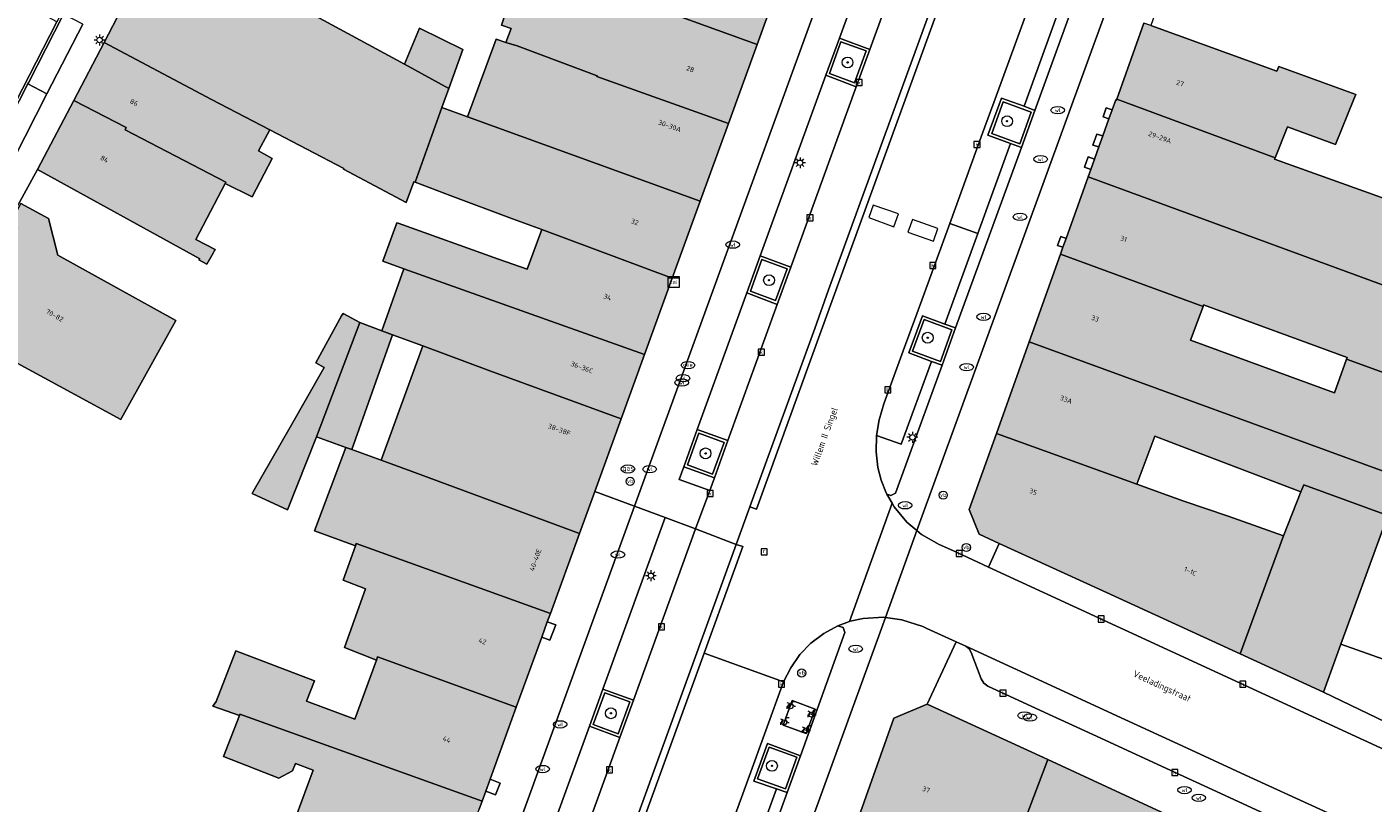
# Model space of a CAD drawing. Header units: metres. Extents: x 196496 to 197479, y 355250 to 356324.
# Tile 99 of 119: x 197176 to 197275, y 355798 to 355856. Entities that reach past the tile are written whole.
import ezdxf
from ezdxf.enums import TextEntityAlignment as Align

# ---------------------------------------------------------------- set-up
doc = ezdxf.new("R2010")
doc.units = ezdxf.units.M
doc.layers.get('0').update_dxf_attribs({"lineweight": 9})
for name, color, linetype, lineweight in [('B-WE-GR-BOOM-S', 251, 'Continuous', 9), ('B-WE-IE-MEUBILAIR_WEGMEUBILAIR-GV', 251, 'Continuous', 9), ('B-WE-IE-MEUBILAIR_WEGMEUBILAIR-S', 251, 'Continuous', 9), ('B-WE-KL-BRANDSTOF_PUT-S', 251, 'Continuous', 9), ('B-WE-KL-DATA-S', 251, 'Continuous', 9), ('B-WE-KL-DATA_KABELBED-G', 251, 'Continuous', 9), ('B-WE-KL-ET_LS_OV_LICHTMAST-S', 251, 'Continuous', 9), ('B-WE-KL-GAS_PUT-S', 251, 'Continuous', 9), ('B-WE-KL-WATER-S', 251, 'Continuous', 9), ('B-WE-OG-BEBOUWING-GV', 251, 'Continuous', 9), ('B-WE-OG-BEBOUWING_HUISNUMMER-T35', 90, 'Continuous', 9), ('B-WE-OG-BEBOUWING_STRAATNAAM-T35', 130, 'Continuous', 9), ('B-WE-OG-TERREIN_ERF-GV', 251, 'Continuous', 9), ('B-WE-RI-GWA_KOLK-S', 251, 'Continuous', 9), ('B-WE-RI-GWA_RIOOLPUT-S', 251, 'Continuous', 9), ('B-WE-VH-GOOT-G', 251, 'Continuous', 9), ('B-WE-VH-ONVERHARD-GV', 251, 'Continuous', 9), ('B-WE-VH-VERHARDING_ASFALT-GV', 251, 'Continuous', 9), ('B-WE-VH-VERHARDING_BETON-GV', 251, 'Continuous', 9), ('B-WE-VH-VERHARDING_BETONSTRAATSTEEN-GV', 251, 'Continuous', 9), ('B-WE-VH-VERHARDING_OPEN-GV', 251, 'Continuous', 9), ('B-WE-VH-VERHARDING_SIERBESTRATING-GV', 251, 'Continuous', 9), ('B-WE-VH-VERHARDING_STRAATBAKSTEEN-GV', 251, 'Continuous', 9), ('B-WE-VH-VERHARDING_TEGEL-GV', 251, 'Continuous', 9)]:
    doc.layers.add(name, color=color, linetype=linetype, lineweight=lineweight)
doc.layers.add('X-XX-AL-PRESENTATIE_GEBOUW3-V', color=7, linetype='Continuous', lineweight=9, true_color=0xebe1d6)
doc.styles.add('NLCS-ISO', font='NLCS-ISO.ttf')
doc.styles.add('NLCS-ISO-ANNOTATIEF-T35', font='NLCS-ISO.ttf', dxfattribs={"height": 3.5})

# ---------------------------------------------------------------- blocks, each defined once
blk = doc.blocks.new('SKL-DATA_SIGNAAL_CAIKAST-SO')
at = {"color": 0, "linetype": 'ByBlock', "lineweight": 18}
for points in [[(-2, 2), (2, 2), (2, 1.68), (-2, 1.68)], [(-2, 1.52), (2, 1.52), (2, -2), (-2, -2)]]:
    blk.add_lwpolyline(points, close=True, dxfattribs=at)
at = {"color": 0, "linetype": 'ByBlock', "lineweight": 18, "style": 'NLCS-ISO'}
blk.add_text('cai', height=1.5, dxfattribs=at).set_placement((0, 0), align=Align.MIDDLE_CENTER)
blk = doc.blocks.new('SIE-WEG_PAAL_VERKEERSBORD-SO')
at = {"color": 0, "linetype": 'ByBlock', "lineweight": 18}
blk.add_circle((0, 0), 1.5, dxfattribs=at)
at = {"color": 0, "linetype": 'ByBlock', "lineweight": 18, "style": 'NLCS-ISO'}
blk.add_text('vb', height=1.5, dxfattribs=at).set_placement((0, 0.13), align=Align.MIDDLE_CENTER)
blk = doc.blocks.new('SKL-ET_OV_LICHTMAST-SO')
at = {"color": 0, "linetype": 'ByBlock', "lineweight": 18}
for points in [[(-1.25, 0), (-2, 0)], [(-1.41, 1.41), (-0.88, 0.88)], [(0, 2), (0, 1.25)], [(0.88, 0.88), (1.41, 1.41)], [(2, 0), (1.25, 0)], [(-1.41, -1.41), (-0.88, -0.88)], [(0, -1.25), (0, -2)], [(0.88, -0.88), (1.41, -1.41)]]:
    blk.add_lwpolyline(points, dxfattribs=at)
blk.add_circle((0, 0), 1, dxfattribs=at)
blk = doc.blocks.new('SKL-WATER_WATERLEIDINGPUT-SO')
at = {"color": 0, "linetype": 'ByBlock', "lineweight": 18}
blk.add_ellipse((0, 0), major_axis=(2.5, 0), ratio=0.54, dxfattribs=at)
at = {"color": 0, "linetype": 'ByBlock', "lineweight": 18, "style": 'NLCS-ISO'}
blk.add_text('wl', height=1.5, dxfattribs=at).set_placement((0, 0), align=Align.MIDDLE_CENTER)
blk = doc.blocks.new('SRI-KOLK-SO')
at = {"color": 0, "linetype": 'ByBlock', "lineweight": 18}
blk.add_lwpolyline([(-1.125, -1.125), (1.125, -1.125), (1.125, 1.125), (-1.125, 1.125)], close=True, dxfattribs=at)
at = {"color": 0, "linetype": 'ByBlock', "lineweight": 18, "style": 'NLCS-ISO'}
blk.add_text('k', height=1.5, dxfattribs=at).set_placement((0, 0), align=Align.MIDDLE_CENTER)
blk = doc.blocks.new('SKL-BENZINEPUT_OLIEPUT-SO')
at = {"color": 0, "linetype": 'ByBlock', "lineweight": 18}
blk.add_ellipse((0, 0), major_axis=(2.5, 0), ratio=0.54, dxfattribs=at)
at = {"color": 0, "linetype": 'ByBlock', "lineweight": 18, "style": 'NLCS-ISO'}
blk.add_text('olie', height=1.5, dxfattribs=at).set_placement((0, 0.16), align=Align.MIDDLE_CENTER)
blk = doc.blocks.new('SKL-GAS_PUT-SO')
at = {"color": 0, "linetype": 'ByBlock', "lineweight": 18}
blk.add_ellipse((0, 0), major_axis=(2.5, 0), ratio=0.601255, dxfattribs=at)
at = {"color": 0, "linetype": 'ByBlock', "lineweight": 18, "style": 'NLCS-ISO'}
blk.add_text('gas', height=1.8, dxfattribs=at).set_placement((0.12, 0.3), align=Align.MIDDLE_CENTER)
blk = doc.blocks.new('SRI-PUT_INSPECTIEPUT_RIOOLPUT-SO')
at = {"color": 0, "linetype": 'ByBlock', "lineweight": 18}
blk.add_lwpolyline([(-1.12, -1.12), (1.12, -1.12), (1.12, 1.12), (-1.12, 1.12)], close=True, dxfattribs=at)
at = {"color": 0, "linetype": 'ByBlock', "lineweight": 18, "style": 'NLCS-ISO'}
blk.add_text('r', height=1.5, dxfattribs=at).set_placement((0, 0.28), align=Align.MIDDLE_CENTER)
blk = doc.blocks.new('SIE-WEG_FIETSENREK-SO')
at = {"color": 0, "linetype": 'ByBlock', "lineweight": 18}
for points in [[(-1.5, -1.35), (-1.5, -0.54), (-0.73, -0.28), (-0.73, 0.53), (-1.5, 0.79)], [(-0.3, -0.45), (0.6, 1.35), (1.5, 1.35)], [(1.05, -0.45), (0.21, 0.58)], [(1.05, -0.45), (1.5, -0.45)]]:
    blk.add_lwpolyline(points, dxfattribs=at)
blk.add_circle((-0.3, -0.45), 0.9, dxfattribs=at)
blk = doc.blocks.new('SGR-BOOM_01-SO')
at = {"linetype": 'ByBlock', "lineweight": 18}
h = blk.add_hatch(color=0, dxfattribs=at)
h.dxf.hatch_style = 1
edge = h.paths.add_edge_path()
edge.add_arc((0, 0), 0.25, 0, 360)
at = {"color": 0, "linetype": 'ByBlock', "lineweight": 18}
for radius in [2, 0.25]:
    blk.add_circle((0, 0), radius, dxfattribs=at)

msp = doc.modelspace()

# ---------------------------------------------------------------- hatches: boundary and pattern name
at = {"layer": 'X-XX-AL-PRESENTATIE_GEBOUW3-V'}
for points in [[(197222.84, 355868.657), (197215.202, 355871.558), (197213.319, 355866.514), (197212.613, 355864.692), (197212.093, 355863.504), (197211.19, 355861.027), (197212.862, 355860.41), (197216.89, 355858.888), (197218.73, 355863.854), (197222.059, 355862.496), (197220.483, 355857.811), (197230.123, 355854.31), (197233.82, 355864.489)], [(197182.06, 355854.448), (197189.972, 355850.263), (197194.255, 355848.025), (197199.706, 355845.177), (197199.682, 355845.123), (197204.297, 355842.681), (197204.868, 355844.196), (197204.951, 355844.165), (197206.93, 355849.678), (197207.427, 355851.064), (197204.185, 355852.865), (197193.476, 355858.675), (197186.232, 355862.506)], [(197230.123, 355854.31), (197220.483, 355857.811), (197220.392, 355857.567), (197220.296, 355857.602), (197216.89, 355858.888), (197212.862, 355860.41), (197211.304, 355855.745), (197212.023, 355855.486), (197211.634, 355854.469), (197212.46, 355854.209), (197218.348, 355852.014), (197218.328, 355851.957), (197228.014, 355848.502)], [(197204.185, 355852.865), (197207.427, 355851.064), (197208.463, 355853.933), (197205.277, 355855.517)], [(197256.595, 355850.285), (197268.241, 355845.956), (197269.169, 355848.243), (197272.681, 355846.957), (197274.035, 355850.287), (197274.176, 355850.635), (197268.51, 355852.699), (197268.384, 355852.353), (197259.103, 355855.707), (197258.59, 355855.892)], [(197208.809, 355848.994), (197225.93, 355842.765), (197228.014, 355848.502), (197218.328, 355851.957), (197218.348, 355852.014), (197212.46, 355854.209), (197211.634, 355854.469), (197210.911, 355854.696)], [(197189.972, 355850.263), (197182.06, 355854.448), (197179.83, 355850.182), (197183.699, 355848.201), (197183.609, 355848.031), (197191.018, 355844.176), (197190.966, 355844.077), (197192.953, 355843.104), (197194.428, 355845.925), (197193.42, 355846.478), (197194.255, 355848.025)], [(197190.102, 355838.947), (197190.202, 355839.132), (197190.243, 355839.207), (197188.812, 355839.957), (197190.966, 355844.077), (197191.018, 355844.176), (197183.609, 355848.031), (197183.699, 355848.201), (197179.83, 355850.182), (197177.177, 355845.109), (197189.102, 355838.525), (197189.047, 355838.453), (197189.631, 355838.129)], [(197214.271, 355840.679), (197223.877, 355837.114), (197225.93, 355842.765), (197208.809, 355848.994), (197206.93, 355849.678), (197204.951, 355844.165), (197207.529, 355843.193), (197212.132, 355841.477)], [(197254.68, 355845.105), (197254.485, 355844.561), (197281.897, 355834.511), (197283.946, 355840.224), (197268.206, 355845.87), (197268.241, 355845.956), (197256.595, 355850.285), (197256.569, 355850.212), (197256.52, 355850.246), (197256.251, 355849.493), (197256.016, 355848.837), (197255.564, 355847.576), (197255.276, 355846.772), (197254.953, 355845.869)], [(197262.941, 355835.017), (197262.983, 355835.131), (197273.557, 355831.263), (197273.512, 355831.14), (197279.858, 355828.828), (197281.897, 355834.511), (197254.485, 355844.561), (197252.865, 355840.035), (197252.632, 355839.384), (197252.446, 355838.865)], [(197170.742, 355833.516), (197171.127, 355833.306), (197183.29, 355826.692), (197183.343, 355826.788), (197187.347, 355834), (197178.67, 355838.81), (197177.975, 355841.493), (197175.95, 355842.607), (197175.104, 355841.07), (197175.682, 355840.752), (197174.896, 355839.345), (197174.191, 355839.729)], [(197204.136, 355837.796), (197221.834, 355831.486), (197223.877, 355837.114), (197214.271, 355840.679), (197213.206, 355837.758), (197211.097, 355838.511), (197203.719, 355841.147), (197203.612, 355841.186), (197203.241, 355840.162), (197202.569, 355838.355)], [(197250.144, 355832.425), (197277.554, 355822.413), (197277.695, 355822.798), (197279.858, 355828.828), (197273.512, 355831.14), (197272.606, 355828.663), (197262.032, 355832.531), (197262.941, 355835.017), (197252.446, 355838.865)], [(197203.303, 355832.939), (197205.521, 355832.117), (197210.459, 355830.288), (197220.115, 355826.756), (197221.834, 355831.486), (197204.136, 355837.796), (197202.504, 355833.235)], [(197192.963, 355821.247), (197195.564, 355820.053), (197197.7, 355825.437), (197200.89, 355833.833), (197199.66, 355834.507), (197199.55, 355834.344), (197197.642, 355830.868), (197198.252, 355830.527), (197195.757, 355826.149), (197193.018, 355821.343)], [(197200.89, 355833.833), (197197.7, 355825.437), (197199.867, 355824.643), (197200.308, 355824.482), (197203.303, 355832.939), (197202.504, 355833.235)], [(197218.174, 355821.411), (197220.115, 355826.756), (197210.459, 355830.288), (197205.521, 355832.117), (197202.452, 355823.697), (197204.659, 355822.889), (197217.044, 355818.299)], [(197247.731, 355825.671), (197258.064, 355821.937), (197259.393, 355825.463), (197261.703, 355824.586), (197270.15, 355821.38), (197270.351, 355821.885), (197276.544, 355819.644), (197277.554, 355822.413), (197250.144, 355832.425)], [(197260.312, 355821.124), (197258.064, 355821.937), (197247.731, 355825.671), (197245.734, 355820.083), (197246.479, 355818.254), (197247.943, 355817.582), (197255.241, 355814.233), (197265.683, 355809.441), (197268.855, 355818.126), (197264.783, 355819.575), (197261.522, 355820.687)], [(197214.911, 355812.427), (197217.044, 355818.299), (197204.659, 355822.889), (197202.452, 355823.697), (197200.308, 355824.482), (197199.867, 355824.643), (197197.541, 355818.505), (197200.56, 355817.407), (197200.614, 355817.56)], [(197271.798, 355806.634), (197273.086, 355810.164), (197276.544, 355819.644), (197270.351, 355821.885), (197270.15, 355821.38), (197268.855, 355818.126), (197265.683, 355809.441)], [(197202.11, 355808.987), (197202.195, 355809.221), (197212.404, 355805.524), (197214.273, 355810.671), (197214.681, 355811.794), (197214.911, 355812.427), (197200.614, 355817.56), (197200.56, 355817.407), (197199.669, 355814.882), (197201.293, 355814.242), (197199.749, 355809.903)], [(197210.154, 355799.328), (197210.475, 355800.211), (197212.404, 355805.524), (197202.195, 355809.221), (197202.11, 355808.987), (197200.529, 355804.649), (197196.968, 355805.954), (197197.545, 355807.467), (197191.761, 355809.676), (197190.306, 355805.951), (197190.081, 355805.601), (197192.029, 355804.898), (197192.068, 355804.999), (197209.887, 355798.593)], [(197209.407, 355797.27), (197209.675, 355798.008), (197209.887, 355798.593), (197192.068, 355804.999), (197192.029, 355804.898), (197190.863, 355801.885), (197194.935, 355800.291), (197195.936, 355800.84), (197196.149, 355801.365), (197197.461, 355800.888), (197196.214, 355797.493), (197207.933, 355793.213)], [(197237.467, 355797.037), (197248.091, 355792.594), (197251.512, 355801.658), (197242.637, 355805.75), (197240.181, 355804.711)], [(197235.113, 355790.573), (197234.828, 355789.792), (197252.883, 355782.407), (197254.042, 355785.074), (197251.954, 355785.945), (197253.482, 355789.485), (197255.597, 355788.486), (197256.193, 355789.635), (197257, 355791.189), (197260.212, 355797.647), (197251.512, 355801.658), (197248.091, 355792.594), (197237.467, 355797.037), (197237.275, 355796.506), (197235.339, 355791.194)]]:
    msp.add_hatch(color=256, dxfattribs=at).paths.add_polyline_path(points)

# ---------------------------------------------------------------- linework, layer by layer
at = {"layer": 'B-WE-IE-MEUBILAIR_WEGMEUBILAIR-GV', "flags": 128}
for points in [[(197237.302, 355851.487), (197238.155, 355853.837), (197236.295, 355854.497), (197235.456, 355852.167)], [(197249.449, 355847.008), (197250.294, 355849.327), (197248.241, 355850.091), (197247.397, 355847.752)], [(197230.481, 355838.472), (197229.635, 355836.147), (197231.484, 355835.465), (197232.333, 355837.799)], [(197243.613, 355830.978), (197244.462, 355833.307), (197242.423, 355834.057), (197241.571, 355831.728)], [(197227.689, 355825.016), (197225.838, 355825.687), (197224.994, 355823.354), (197226.845, 355822.681)], [(197220.756, 355805.912), (197218.914, 355806.582), (197218.059, 355804.252), (197219.907, 355803.569)], [(197233.057, 355801.834), (197231.006, 355802.573), (197230.162, 355800.247), (197232.208, 355799.503)]]:
    msp.add_lwpolyline(points, close=True, dxfattribs=at)
at = {"layer": 'B-WE-KL-DATA_KABELBED-G', "flags": 128}
for points in [[(197240.196, 355840.887), (197240.542, 355841.831), (197238.676, 355842.482), (197238.337, 355841.582)], [(197240.196, 355840.887), (197240.542, 355841.831), (197238.676, 355842.482), (197238.337, 355841.582)], [(197243.105, 355839.835), (197243.43, 355840.761), (197241.562, 355841.437), (197241.212, 355840.49)], [(197243.105, 355839.835), (197243.43, 355840.761), (197241.562, 355841.437), (197241.212, 355840.49)]]:
    msp.add_lwpolyline(points, close=True, dxfattribs=at)
at = {"layer": 'B-WE-OG-BEBOUWING-GV', "flags": 128}
for points in [[(197222.84, 355868.657), (197215.202, 355871.558), (197213.319, 355866.514), (197212.613, 355864.692), (197212.093, 355863.504), (197211.19, 355861.027), (197212.862, 355860.41), (197216.89, 355858.888), (197218.73, 355863.854), (197222.059, 355862.496), (197220.483, 355857.811), (197230.123, 355854.31), (197233.82, 355864.489)], [(197182.06, 355854.448), (197189.972, 355850.263), (197194.255, 355848.025), (197199.706, 355845.177), (197199.682, 355845.123), (197204.297, 355842.681), (197204.868, 355844.196), (197204.951, 355844.165), (197206.93, 355849.678), (197207.427, 355851.064), (197204.185, 355852.865), (197193.476, 355858.675), (197186.232, 355862.506)], [(197230.123, 355854.31), (197220.483, 355857.811), (197220.392, 355857.567), (197220.296, 355857.602), (197216.89, 355858.888), (197212.862, 355860.41), (197211.304, 355855.745), (197212.023, 355855.486), (197211.634, 355854.469), (197212.46, 355854.209), (197218.348, 355852.014), (197218.328, 355851.957), (197228.014, 355848.502)], [(197204.185, 355852.865), (197207.427, 355851.064), (197208.463, 355853.933), (197205.277, 355855.517)], [(197256.595, 355850.285), (197268.241, 355845.956), (197269.169, 355848.243), (197272.681, 355846.957), (197274.035, 355850.287), (197274.176, 355850.635), (197268.51, 355852.699), (197268.384, 355852.353), (197259.103, 355855.707), (197258.59, 355855.892)], [(197208.809, 355848.994), (197225.93, 355842.765), (197228.014, 355848.502), (197218.328, 355851.957), (197218.348, 355852.014), (197212.46, 355854.209), (197211.634, 355854.469), (197210.911, 355854.696)], [(197189.972, 355850.263), (197182.06, 355854.448), (197179.83, 355850.182), (197183.699, 355848.201), (197183.609, 355848.031), (197191.018, 355844.176), (197190.966, 355844.077), (197192.953, 355843.104), (197194.428, 355845.925), (197193.42, 355846.478), (197194.255, 355848.025)], [(197190.102, 355838.947), (197190.202, 355839.132), (197190.243, 355839.207), (197188.812, 355839.957), (197190.966, 355844.077), (197191.018, 355844.176), (197183.609, 355848.031), (197183.699, 355848.201), (197179.83, 355850.182), (197177.177, 355845.109), (197189.102, 355838.525), (197189.047, 355838.453), (197189.631, 355838.129)], [(197214.271, 355840.679), (197223.877, 355837.114), (197225.93, 355842.765), (197208.809, 355848.994), (197206.93, 355849.678), (197204.951, 355844.165), (197207.529, 355843.193), (197212.132, 355841.477)], [(197254.68, 355845.105), (197254.485, 355844.561), (197281.897, 355834.511), (197283.946, 355840.224), (197268.206, 355845.87), (197268.241, 355845.956), (197256.595, 355850.285), (197256.569, 355850.212), (197256.52, 355850.246), (197256.251, 355849.493), (197256.016, 355848.837), (197255.564, 355847.576), (197255.276, 355846.772), (197254.953, 355845.869)], [(197262.941, 355835.017), (197262.983, 355835.131), (197273.557, 355831.263), (197273.512, 355831.14), (197279.858, 355828.828), (197281.897, 355834.511), (197254.485, 355844.561), (197252.865, 355840.035), (197252.632, 355839.384), (197252.446, 355838.865)], [(197170.742, 355833.516), (197171.127, 355833.306), (197183.29, 355826.692), (197183.343, 355826.788), (197187.347, 355834), (197178.67, 355838.81), (197177.975, 355841.493), (197175.95, 355842.607), (197175.104, 355841.07), (197175.682, 355840.752), (197174.896, 355839.345), (197174.191, 355839.729)], [(197204.136, 355837.796), (197221.834, 355831.486), (197223.877, 355837.114), (197214.271, 355840.679), (197213.206, 355837.758), (197211.097, 355838.511), (197203.719, 355841.147), (197203.612, 355841.186), (197203.241, 355840.162), (197202.569, 355838.355)], [(197250.144, 355832.425), (197277.554, 355822.413), (197277.695, 355822.798), (197279.858, 355828.828), (197273.512, 355831.14), (197272.606, 355828.663), (197262.032, 355832.531), (197262.941, 355835.017), (197252.446, 355838.865)], [(197203.303, 355832.939), (197205.521, 355832.117), (197210.459, 355830.288), (197220.115, 355826.756), (197221.834, 355831.486), (197204.136, 355837.796), (197202.504, 355833.235)], [(197192.963, 355821.247), (197195.564, 355820.053), (197197.7, 355825.437), (197200.89, 355833.833), (197199.66, 355834.507), (197199.55, 355834.344), (197197.642, 355830.868), (197198.252, 355830.527), (197195.757, 355826.149), (197193.018, 355821.343)], [(197200.89, 355833.833), (197197.7, 355825.437), (197199.867, 355824.643), (197200.308, 355824.482), (197203.303, 355832.939), (197202.504, 355833.235)], [(197218.174, 355821.411), (197220.115, 355826.756), (197210.459, 355830.288), (197205.521, 355832.117), (197202.452, 355823.697), (197204.659, 355822.889), (197217.044, 355818.299)], [(197247.731, 355825.671), (197258.064, 355821.937), (197259.393, 355825.463), (197261.703, 355824.586), (197270.15, 355821.38), (197270.351, 355821.885), (197276.544, 355819.644), (197277.554, 355822.413), (197250.144, 355832.425)], [(197260.312, 355821.124), (197258.064, 355821.937), (197247.731, 355825.671), (197245.734, 355820.083), (197246.479, 355818.254), (197247.943, 355817.582), (197255.241, 355814.233), (197265.683, 355809.441), (197268.855, 355818.126), (197264.783, 355819.575), (197261.522, 355820.687)], [(197214.911, 355812.427), (197217.044, 355818.299), (197204.659, 355822.889), (197202.452, 355823.697), (197200.308, 355824.482), (197199.867, 355824.643), (197197.541, 355818.505), (197200.56, 355817.407), (197200.614, 355817.56)], [(197271.798, 355806.634), (197273.086, 355810.164), (197276.544, 355819.644), (197270.351, 355821.885), (197270.15, 355821.38), (197268.855, 355818.126), (197265.683, 355809.441)], [(197202.11, 355808.987), (197202.195, 355809.221), (197212.404, 355805.524), (197214.273, 355810.671), (197214.681, 355811.794), (197214.911, 355812.427), (197200.614, 355817.56), (197200.56, 355817.407), (197199.669, 355814.882), (197201.293, 355814.242), (197199.749, 355809.903)], [(197210.154, 355799.328), (197210.475, 355800.211), (197212.404, 355805.524), (197202.195, 355809.221), (197202.11, 355808.987), (197200.529, 355804.649), (197196.968, 355805.954), (197197.545, 355807.467), (197191.761, 355809.676), (197190.306, 355805.951), (197190.081, 355805.601), (197192.029, 355804.898), (197192.068, 355804.999), (197209.887, 355798.593)], [(197209.407, 355797.27), (197209.675, 355798.008), (197209.887, 355798.593), (197192.068, 355804.999), (197192.029, 355804.898), (197190.863, 355801.885), (197194.935, 355800.291), (197195.936, 355800.84), (197196.149, 355801.365), (197197.461, 355800.888), (197196.214, 355797.493), (197207.933, 355793.213)], [(197237.467, 355797.037), (197248.091, 355792.594), (197251.512, 355801.658), (197242.637, 355805.75), (197240.181, 355804.711)], [(197235.113, 355790.573), (197234.828, 355789.792), (197252.883, 355782.407), (197254.042, 355785.074), (197251.954, 355785.945), (197253.482, 355789.485), (197255.597, 355788.486), (197256.193, 355789.635), (197257, 355791.189), (197260.212, 355797.647), (197251.512, 355801.658), (197248.091, 355792.594), (197237.467, 355797.037), (197237.275, 355796.506), (197235.339, 355791.194)]]:
    msp.add_lwpolyline(points, close=True, dxfattribs=at)
at = {"layer": 'B-WE-OG-TERREIN_ERF-GV', "flags": 128}
for points in [[(197276.502, 355872.99), (197266.396, 355876.652), (197266.119, 355875.849), (197266.289, 355875.785), (197263.996, 355869.295), (197263.746, 355869.38), (197261.657, 355863.584), (197261.884, 355863.503), (197259.103, 355855.707), (197268.384, 355852.353), (197268.51, 355852.699), (197274.176, 355850.635), (197274.035, 355850.287), (197272.681, 355846.957), (197269.169, 355848.243), (197268.241, 355845.956), (197268.206, 355845.87), (197283.946, 355840.224)], [(197196.214, 355797.493), (197197.461, 355800.888), (197196.149, 355801.365), (197195.936, 355800.84), (197194.935, 355800.291), (197190.863, 355801.885), (197192.029, 355804.898), (197190.081, 355805.601), (197190.306, 355805.951), (197191.761, 355809.676), (197197.545, 355807.467), (197196.968, 355805.954), (197200.529, 355804.649), (197202.11, 355808.987), (197199.749, 355809.903), (197201.293, 355814.242), (197199.669, 355814.882), (197200.56, 355817.407), (197197.541, 355818.505), (197199.867, 355824.643), (197197.7, 355825.437), (197195.564, 355820.053), (197192.963, 355821.247), (197193.018, 355821.343), (197195.757, 355826.149), (197198.252, 355830.527), (197197.642, 355830.868), (197199.55, 355834.344), (197199.66, 355834.507), (197200.89, 355833.833), (197202.504, 355833.235), (197204.136, 355837.796), (197202.569, 355838.355), (197203.241, 355840.162), (197203.612, 355841.186), (197203.719, 355841.147), (197211.097, 355838.511), (197213.206, 355837.758), (197214.271, 355840.679), (197212.132, 355841.477), (197207.529, 355843.193), (197204.951, 355844.165), (197204.868, 355844.196), (197204.297, 355842.681), (197199.682, 355845.123), (197199.706, 355845.177), (197194.255, 355848.025), (197193.42, 355846.478), (197194.428, 355845.925), (197192.953, 355843.104), (197190.966, 355844.077), (197188.812, 355839.957), (197190.243, 355839.207), (197190.202, 355839.132), (197190.102, 355838.947), (197189.631, 355838.129), (197189.047, 355838.453), (197189.102, 355838.525), (197177.177, 355845.109), (197174.191, 355839.729)], [(197175.95, 355842.607), (197177.975, 355841.493), (197178.67, 355838.81), (197187.347, 355834), (197183.343, 355826.788), (197183.29, 355826.692), (197171.127, 355833.306)], [(197276.544, 355819.644), (197273.086, 355810.164), (197279.723, 355807.798)]]:
    msp.add_lwpolyline(points, dxfattribs=at)
for points in [[(197206.93, 355849.678), (197208.809, 355848.994), (197210.911, 355854.696), (197211.634, 355854.469), (197212.023, 355855.486), (197211.304, 355855.745), (197212.862, 355860.41), (197211.19, 355861.027), (197211.098, 355861.061), (197210.171, 355858.669), (197206.168, 355861.003), (197205.27, 355859.33), (197202.437, 355860.845), (197204.01, 355863.941), (197199.065, 355866.58), (197199.234, 355866.95), (197198.354, 355867.402), (197196.856, 355864.637), (197195.03, 355861.742), (197193.476, 355858.675), (197204.185, 355852.865), (197205.277, 355855.517), (197208.463, 355853.933), (197207.427, 355851.064)], [(197262.941, 355835.017), (197262.032, 355832.531), (197272.606, 355828.663), (197273.512, 355831.14), (197273.557, 355831.263), (197262.983, 355835.131)], [(197205.521, 355832.117), (197203.303, 355832.939), (197200.308, 355824.482), (197202.452, 355823.697)], [(197258.064, 355821.937), (197260.312, 355821.124), (197261.522, 355820.687), (197264.783, 355819.575), (197268.855, 355818.126), (197270.15, 355821.38), (197261.703, 355824.586), (197259.393, 355825.463)]]:
    msp.add_lwpolyline(points, close=True, dxfattribs=at)
at = {"layer": 'B-WE-VH-GOOT-G', "flags": 128}
for points in [[(197176.454, 355851.409), (197176.523, 355851.543), (197179.026, 355856.438), (197179.078, 355856.538)], [(197171.264, 355841.557), (197173.2, 355845.068), (197176.454, 355851.409)]]:
    msp.add_lwpolyline(points, dxfattribs=at)
at = {"layer": 'B-WE-VH-ONVERHARD-GV', "flags": 128}
for points in [[(197237.302, 355851.487), (197238.155, 355853.837), (197236.295, 355854.497), (197235.456, 355852.167)], [(197249.449, 355847.008), (197250.294, 355849.327), (197248.241, 355850.091), (197247.397, 355847.752)], [(197230.481, 355838.472), (197229.635, 355836.147), (197231.484, 355835.465), (197232.333, 355837.799)], [(197243.613, 355830.978), (197244.462, 355833.307), (197242.423, 355834.057), (197241.571, 355831.728)], [(197227.689, 355825.016), (197225.838, 355825.687), (197224.994, 355823.354), (197226.845, 355822.681)], [(197220.756, 355805.912), (197218.914, 355806.582), (197218.059, 355804.252), (197219.907, 355803.569)], [(197233.057, 355801.834), (197231.006, 355802.573), (197230.162, 355800.247), (197232.208, 355799.503)]]:
    msp.add_lwpolyline(points, close=True, dxfattribs=at)
at = {"layer": 'B-WE-VH-VERHARDING_ASFALT-GV', "flags": 128}
for points in [[(197259.847, 355902.024), (197234.827, 355833.229), (197230.076, 355820.102), (197229.599, 355820.275), (197228.591, 355817.507), (197229.078, 355817.342), (197226.231, 355809.506), (197232.074, 355807.383), (197232.603, 355808.418), (197233.27, 355809.398), (197234.085, 355810.238), (197235.035, 355810.95), (197236.068, 355811.508), (197236.921, 355811.826), (197240.055, 355820.538), (197239.674, 355821.211), (197239.616, 355821.313), (197239.25, 355822.244), (197239.018, 355823.162), (197238.888, 355824.332), (197238.914, 355825.526), (197239.108, 355826.674), (197239.462, 355827.853), (197240.883, 355831.753), (197241.877, 355834.482), (197244.303, 355841.14), (197246.721, 355847.777), (197247.717, 355850.511), (197250.139, 355857.16)], [(197292.4, 355794.974), (197253.39, 355812.956), (197247.162, 355815.834), (197245.211, 355816.736), (197244.573, 355817.026), (197243.512, 355817.508), (197242.235, 355818.241), (197241.892, 355818.53), (197239.585, 355812.134), (197240.786, 355811.961), (197242.317, 355811.451), (197242.618, 355811.313), (197244.769, 355810.328), (197245.49, 355810.016), (197252.095, 355806.972), (197256.282, 355805.042), (197261.715, 355802.538), (197266.08, 355800.526), (197271.531, 355798.013), (197275.599, 355796.138)], [(197227.068, 355793.62), (197229.468, 355800.218), (197232.074, 355807.383), (197226.231, 355809.506), (197201.68, 355741.945)]]:
    msp.add_lwpolyline(points, dxfattribs=at)
for points in [[(197170.814, 355841.163), (197173.022, 355845.163), (197178.579, 355855.99), (197174.886, 355858.011), (197169.92, 355848.33), (197166.129, 355841.567), (197162.061, 355834.967), (197159.98, 355831.981), (197157.718, 355829.122), (197155.287, 355826.404), (197152.701, 355823.843), (197152.641, 355823.787), (197155.53, 355820.759), (197158.261, 355823.515), (197160.845, 355826.417), (197163.271, 355829.451), (197165.529, 355832.606), (197169.725, 355839.367)], [(197236.921, 355811.826), (197236.965, 355811.842), (197237.918, 355812.056), (197239.416, 355812.158), (197239.585, 355812.134), (197241.892, 355818.53), (197241.156, 355819.149), (197240.211, 355820.262), (197240.055, 355820.538)]]:
    msp.add_lwpolyline(points, close=True, dxfattribs=at)
at = {"layer": 'B-WE-VH-VERHARDING_BETON-GV', "flags": 128}
for points in [[(197243.012, 355866.565), (197238.422, 355853.94), (197237.426, 355851.199), (197232.6, 355837.924), (197231.601, 355835.178), (197227.967, 355825.144), (197226.979, 355822.414), (197226.637, 355821.47), (197225.602, 355818.644), (197228.591, 355817.507), (197229.599, 355820.275), (197234.368, 355833.408), (197235.391, 355836.244), (197259.365, 355902.2)], [(197201.123, 355741.878), (197228.591, 355817.507), (197225.602, 355818.644), (197221.028, 355806.046), (197220.027, 355803.289), (197215.287, 355790.233)]]:
    msp.add_lwpolyline(points, dxfattribs=at)
msp.add_lwpolyline([(197232.702, 355806.009), (197232.048, 355804.206), (197233.744, 355803.593), (197234.402, 355805.383)], close=True, dxfattribs=at)
at = {"layer": 'B-WE-VH-VERHARDING_BETONSTRAATSTEEN-GV', "flags": 128}
for points in [[(197255.386, 355862.767), (197250.562, 355849.46), (197249.576, 355846.738), (197244.717, 355833.444), (197243.742, 355830.697), (197240.31, 355821.28), (197239.963, 355821.106), (197239.674, 355821.211), (197240.055, 355820.538), (197240.211, 355820.262), (197241.156, 355819.149), (197241.892, 355818.53), (197269.989, 355895.794)], [(197213.037, 355791.039), (197217.784, 355804.131), (197218.781, 355806.855), (197223.358, 355819.48), (197221.113, 355820.317), (197194.386, 355746.77)], [(197206.348, 355720.707), (197239.585, 355812.134), (197239.416, 355812.158), (197237.918, 355812.056), (197236.965, 355811.842), (197236.921, 355811.826), (197236.068, 355811.508), (197236.455, 355811.389), (197236.588, 355811.031), (197233.317, 355801.947), (197232.333, 355799.236), (197227.5, 355785.939), (197227.497, 355785.932), (197226.499, 355783.208), (197221.666, 355769.898), (197220.679, 355767.173), (197215.561, 355753.11), (197214.573, 355750.39), (197209.362, 355736.046), (197208.385, 355733.32), (197203.819, 355720.782)]]:
    msp.add_lwpolyline(points, dxfattribs=at)
for points in [[(197178.579, 355855.99), (197173.022, 355845.163), (197170.814, 355841.163), (197171.127, 355841.496), (197171.264, 355841.557), (197173.2, 355845.068), (197176.454, 355851.409), (197176.523, 355851.543), (197179.026, 355856.438), (197179.078, 355856.538), (197181.706, 355861.6), (197181.744, 355861.675), (197184.297, 355866.66), (197184.316, 355866.698), (197186.624, 355871.194), (197186.668, 355871.28), (197189.175, 355876.147), (197189.22, 355876.234), (197193.068, 355883.763), (197193.043, 355883.931), (197193.123, 355884.329)], [(197176.454, 355851.409), (197177.864, 355850.666), (197180.5, 355855.805), (197179.078, 355856.538), (197179.026, 355856.438), (197176.523, 355851.543)], [(197237.426, 355851.199), (197238.422, 355853.94), (197236.181, 355854.766), (197235.191, 355852.041)], [(197237.302, 355851.487), (197235.456, 355852.167), (197236.295, 355854.497), (197238.155, 355853.837)], [(197177.864, 355850.666), (197176.454, 355851.409), (197173.2, 355845.068), (197171.264, 355841.557), (197171.544, 355841.682), (197173.497, 355842.204), (197173.823, 355842.792)], [(197247.116, 355847.633), (197248.774, 355847.027), (197249.576, 355846.738), (197250.562, 355849.46), (197249.768, 355849.767), (197248.112, 355850.367)], [(197249.449, 355847.008), (197247.397, 355847.752), (197248.241, 355850.091), (197250.294, 355849.327)], [(197231.601, 355835.178), (197232.6, 355837.924), (197230.35, 355838.745), (197229.363, 355836.021)], [(197230.481, 355838.472), (197232.333, 355837.799), (197231.484, 355835.465), (197229.635, 355836.147)], [(197243.945, 355833.729), (197242.289, 355834.332), (197241.294, 355831.603), (197242.96, 355830.982), (197243.742, 355830.697), (197244.717, 355833.444)], [(197243.613, 355830.978), (197241.571, 355831.728), (197242.423, 355834.057), (197244.462, 355833.307)], [(197227.967, 355825.144), (197225.716, 355825.955), (197224.727, 355823.228), (197226.979, 355822.414)], [(197227.689, 355825.016), (197226.845, 355822.681), (197224.994, 355823.354), (197225.838, 355825.687)], [(197226.637, 355821.47), (197226.979, 355822.414), (197224.727, 355823.228), (197224.383, 355822.286)], [(197217.784, 355804.131), (197220.027, 355803.289), (197221.028, 355806.046), (197218.781, 355806.855)], [(197220.756, 355805.912), (197219.907, 355803.569), (197218.059, 355804.252), (197218.914, 355806.582)], [(197232.333, 355799.236), (197233.317, 355801.947), (197230.882, 355802.851), (197229.878, 355800.069), (197231.541, 355799.506)], [(197233.057, 355801.834), (197232.208, 355799.503), (197230.162, 355800.247), (197231.006, 355802.573)]]:
    msp.add_lwpolyline(points, close=True, dxfattribs=at)
at = {"layer": 'B-WE-VH-VERHARDING_OPEN-GV', "flags": 128}
for points in [[(197256.016, 355848.837), (197256.251, 355849.493), (197255.824, 355849.655), (197255.592, 355848.991)], [(197255.276, 355846.772), (197255.564, 355847.576), (197255.126, 355847.719), (197254.822, 355846.904)], [(197254.68, 355845.105), (197254.953, 355845.869), (197254.477, 355846.033), (197254.217, 355845.273)], [(197252.632, 355839.384), (197252.865, 355840.035), (197252.483, 355840.182), (197252.233, 355839.517)], [(197214.681, 355811.794), (197214.273, 355810.671), (197214.866, 355810.443), (197215.3, 355811.585)], [(197278.384, 355803.473), (197278.428, 355803.571), (197279.224, 355805.764), (197279.018, 355805.838), (197279.723, 355807.798), (197273.086, 355810.164), (197271.798, 355806.634)], [(197210.475, 355800.211), (197210.154, 355799.328), (197210.881, 355799.059), (197211.216, 355799.938)]]:
    msp.add_lwpolyline(points, close=True, dxfattribs=at)
at = {"layer": 'B-WE-VH-VERHARDING_SIERBESTRATING-GV', "flags": 128}
for points in [[(197252.194, 355856.429), (197250.139, 355857.16), (197247.717, 355850.511), (197246.721, 355847.777), (197244.303, 355841.14), (197246.37, 355840.407), (197248.774, 355847.027), (197247.116, 355847.633), (197248.112, 355850.367), (197249.768, 355849.767)], [(197242.289, 355834.332), (197243.945, 355833.729), (197246.37, 355840.407), (197244.303, 355841.14), (197241.877, 355834.482), (197240.883, 355831.753), (197239.462, 355827.853), (197239.108, 355826.674), (197238.914, 355825.526), (197240.73, 355824.888), (197242.96, 355830.982), (197241.294, 355831.603)]]:
    msp.add_lwpolyline(points, close=True, dxfattribs=at)
at = {"layer": 'B-WE-VH-VERHARDING_STRAATBAKSTEEN-GV', "flags": 128}
for points in [[(197254.482, 355912.143), (197254.024, 355912.47), (197251.49, 355913.386), (197250.934, 355911.609), (197248.46, 355904.797), (197246.468, 355899.311), (197244.381, 355893.565), (197242.344, 355887.958), (197237.845, 355875.572), (197235.973, 355870.416), (197236.422, 355870.264), (197236.123, 355869.432), (197235.672, 355869.587), (197233.82, 355864.489), (197230.123, 355854.31), (197228.014, 355848.502), (197225.93, 355842.765), (197223.877, 355837.114), (197221.834, 355831.486), (197220.115, 355826.756), (197218.174, 355821.411), (197221.113, 355820.317)], [(197243.012, 355866.565), (197240.774, 355867.401), (197236.181, 355854.766), (197238.422, 355853.94)], [(197254.6, 355863.039), (197252.194, 355856.429), (197249.768, 355849.767), (197250.562, 355849.46), (197255.386, 355862.767)], [(197232.6, 355837.924), (197237.426, 355851.199), (197235.191, 355852.041), (197230.35, 355838.745)], [(197246.37, 355840.407), (197243.945, 355833.729), (197244.717, 355833.444), (197249.576, 355846.738), (197248.774, 355847.027)], [(197225.716, 355825.955), (197227.967, 355825.144), (197231.601, 355835.178), (197229.363, 355836.021)], [(197242.96, 355830.982), (197240.73, 355824.888), (197238.914, 355825.526), (197238.888, 355824.332), (197239.018, 355823.162), (197239.25, 355822.244), (197239.616, 355821.313), (197239.674, 355821.211), (197239.963, 355821.106), (197240.31, 355821.28), (197243.742, 355830.697)], [(197223.358, 355819.48), (197218.781, 355806.855), (197221.028, 355806.046), (197225.602, 355818.644)], [(197193.893, 355728.447), (197195.089, 355730.015), (197196.011, 355731.243), (197197.213, 355732.864), (197198.311, 355734.61), (197199.297, 355736.388), (197200.172, 355738.209), (197200.963, 355740.047), (197201.68, 355741.945), (197226.231, 355809.506), (197229.078, 355817.342), (197228.591, 355817.507), (197201.123, 355741.878), (197200.968, 355741.974), (197199.93, 355740.242), (197198.847, 355738.548), (197197.718, 355736.92), (197196.504, 355735.348), (197195.244, 355733.773), (197193.917, 355732.283), (197192.58, 355730.765), (197191.896, 355730.015), (197192.273, 355729.687)], [(197294.09, 355796.316), (197278.391, 355803.47), (197278.384, 355803.473), (197271.798, 355806.634), (197265.683, 355809.441), (197255.241, 355814.233), (197247.943, 355817.582), (197247.162, 355815.834), (197253.39, 355812.956), (197292.4, 355794.974), (197296.699, 355793.009), (197298.117, 355792.275), (197299.457, 355791.407), (197300.614, 355793.275), (197299.82, 355793.635), (197299.884, 355793.766), (197295.051, 355795.961), (197294.848, 355795.912)], [(197229.142, 355792.899), (197231.541, 355799.506), (197229.878, 355800.069), (197230.882, 355802.851), (197233.317, 355801.947), (197236.588, 355811.031), (197236.455, 355811.389), (197236.068, 355811.508), (197235.035, 355810.95), (197234.085, 355810.238), (197233.27, 355809.398), (197232.603, 355808.418), (197232.074, 355807.383), (197229.468, 355800.218), (197227.068, 355793.62)], [(197232.702, 355806.009), (197234.402, 355805.383), (197233.744, 355803.593), (197232.048, 355804.206)], [(197213.037, 355791.039), (197215.287, 355790.233), (197220.027, 355803.289), (197217.784, 355804.131)], [(197232.333, 355799.236), (197231.541, 355799.506), (197229.142, 355792.899), (197226.717, 355786.219), (197227.5, 355785.939)]]:
    msp.add_lwpolyline(points, close=True, dxfattribs=at)
for points in [[(197254.482, 355912.143), (197221.113, 355820.317), (197223.358, 355819.48), (197225.602, 355818.644), (197226.637, 355821.47), (197224.383, 355822.286), (197224.727, 355823.228), (197225.716, 355825.955), (197229.363, 355836.021), (197230.35, 355838.745), (197235.191, 355852.041), (197236.181, 355854.766), (197240.774, 355867.401)], [(197269.989, 355895.794), (197241.892, 355818.53), (197242.235, 355818.241), (197243.512, 355817.508), (197244.573, 355817.026), (197245.211, 355816.736), (197247.162, 355815.834), (197247.943, 355817.582), (197246.479, 355818.254), (197245.734, 355820.083), (197247.731, 355825.671), (197250.144, 355832.425), (197252.446, 355838.865), (197252.632, 355839.384), (197252.233, 355839.517), (197252.483, 355840.182), (197252.865, 355840.035), (197254.485, 355844.561), (197254.68, 355845.105), (197254.217, 355845.273), (197254.477, 355846.033), (197254.953, 355845.869), (197255.276, 355846.772), (197254.822, 355846.904), (197255.126, 355847.719), (197255.564, 355847.576), (197256.016, 355848.837), (197255.592, 355848.991), (197255.824, 355849.655), (197256.251, 355849.493), (197256.52, 355850.246), (197256.569, 355850.212), (197256.595, 355850.285), (197258.59, 355855.892)], [(197194.386, 355746.77), (197221.113, 355820.317), (197218.174, 355821.411), (197217.044, 355818.299), (197214.911, 355812.427), (197214.681, 355811.794), (197215.3, 355811.585), (197214.866, 355810.443), (197214.273, 355810.671), (197212.404, 355805.524), (197210.475, 355800.211), (197211.216, 355799.938), (197210.881, 355799.059), (197210.154, 355799.328), (197209.887, 355798.593), (197209.675, 355798.008)], [(197237.467, 355797.037), (197240.181, 355804.711), (197242.637, 355805.75), (197244.769, 355810.328), (197242.618, 355811.313), (197242.317, 355811.451), (197240.786, 355811.961), (197239.585, 355812.134), (197206.348, 355720.707)], [(197275.599, 355796.138), (197271.531, 355798.013), (197266.08, 355800.526), (197261.715, 355802.538), (197256.282, 355805.042), (197252.095, 355806.972), (197245.49, 355810.016), (197245.729, 355809.809), (197245.887, 355809.535), (197246.603, 355807.612), (197246.801, 355807.291), (197247.106, 355807.07), (197251.288, 355805.141), (197255.432, 355803.229), (197260.884, 355800.713), (197265.213, 355798.716), (197270.692, 355796.188), (197274.756, 355794.314), (197280.212, 355791.796)]]:
    msp.add_lwpolyline(points, dxfattribs=at)
at = {"layer": 'B-WE-VH-VERHARDING_TEGEL-GV', "flags": 128}
msp.add_lwpolyline([(197229.599, 355820.275), (197230.076, 355820.102), (197234.827, 355833.229), (197259.847, 355902.024), (197259.365, 355902.2), (197235.391, 355836.244), (197234.368, 355833.408)], close=True, dxfattribs=at)
for points in [[(197174.191, 355839.729), (197177.177, 355845.109), (197179.83, 355850.182), (197182.06, 355854.448), (197186.232, 355862.506)], [(197180.5, 355855.805), (197177.864, 355850.666), (197173.823, 355842.792)], [(197280.212, 355791.796), (197274.756, 355794.314), (197270.692, 355796.188), (197265.213, 355798.716), (197260.884, 355800.713), (197255.432, 355803.229), (197251.288, 355805.141), (197247.106, 355807.07), (197246.801, 355807.291), (197246.603, 355807.612), (197245.887, 355809.535), (197245.729, 355809.809), (197245.49, 355810.016), (197244.769, 355810.328), (197242.637, 355805.75), (197251.512, 355801.658), (197260.212, 355797.647), (197264.605, 355795.622), (197269.083, 355793.557), (197274.048, 355791.268), (197283.55, 355786.887)]]:
    msp.add_lwpolyline(points, dxfattribs=at)

# ---------------------------------------------------------------- block references
at = {"layer": 'B-WE-GR-BOOM-S', "xscale": 0.2, "yscale": 0.2, "zscale": 0.2}
for p in [(197236.781, 355852.986), (197248.525, 355848.664), (197231.005, 355836.958), (197242.683, 355832.72), (197226.33, 355824.205), (197219.363, 355805.072), (197231.22, 355801.202)]:
    msp.add_blockref('SGR-BOOM_01-SO', p, dxfattribs=at)
at = {"layer": 'B-WE-IE-MEUBILAIR_WEGMEUBILAIR-S', "xscale": 0.2, "yscale": 0.2, "zscale": 0.2}
for name, p in [('SIE-WEG_PAAL_VERKEERSBORD-SO', (197220.787, 355822.144)), ('SIE-WEG_PAAL_VERKEERSBORD-SO', (197243.823, 355821.129)), ('SIE-WEG_PAAL_VERKEERSBORD-SO', (197245.527, 355817.277)), ('SIE-WEG_PAAL_VERKEERSBORD-SO', (197233.41, 355808.04)), ('SIE-WEG_FIETSENREK-SO', (197232.646, 355805.678)), ('SIE-WEG_FIETSENREK-SO', (197234.178, 355805.059)), ('SIE-WEG_FIETSENREK-SO', (197232.176, 355804.493)), ('SIE-WEG_FIETSENREK-SO', (197233.762, 355803.902))]:
    msp.add_blockref(name, p, dxfattribs=at)
at = {"layer": 'B-WE-KL-BRANDSTOF_PUT-S', "xscale": 0.2, "yscale": 0.2, "zscale": 0.2}
msp.add_blockref('SKL-BENZINEPUT_OLIEPUT-SO', (197225.034, 355830.702), dxfattribs=at)
at = {"layer": 'B-WE-KL-DATA-S', "xscale": 0.2, "yscale": 0.2, "zscale": 0.2}
msp.add_blockref('SKL-DATA_SIGNAAL_CAIKAST-SO', (197223.98, 355836.826), dxfattribs=at)
at = {"layer": 'B-WE-KL-ET_LS_OV_LICHTMAST-S', "xscale": 0.2, "yscale": 0.2, "zscale": 0.2}
for p in [(197181.735, 355854.64), (197233.283, 355845.601), (197241.554, 355825.391), (197222.306, 355815.198)]:
    msp.add_blockref('SKL-ET_OV_LICHTMAST-SO', p, dxfattribs=at)
at = {"layer": 'B-WE-KL-GAS_PUT-S', "xscale": 0.2, "yscale": 0.2, "zscale": 0.2}
msp.add_blockref('SKL-GAS_PUT-SO', (197220.614, 355823.061), dxfattribs=at)
at = {"layer": 'B-WE-KL-WATER-S', "xscale": 0.2, "yscale": 0.2, "zscale": 0.2}
for p in [(197252.252, 355849.477), (197250.986, 355845.866), (197249.473, 355841.616), (197228.333, 355839.574), (197246.786, 355834.255), (197245.547, 355830.56), (197224.667, 355829.738), (197224.58, 355829.419), (197222.216, 355823.049), (197241.019, 355820.382), (197219.881, 355816.754), (197237.382, 355809.811), (197249.814, 355804.913), (197250.204, 355804.757), (197215.629, 355804.257), (197214.343, 355800.969), (197261.577, 355799.42), (197262.634, 355798.842)]:
    msp.add_blockref('SKL-WATER_WATERLEIDINGPUT-SO', p, dxfattribs=at)
at = {"layer": 'B-WE-RI-GWA_KOLK-S', "xscale": 0.2, "yscale": 0.2, "zscale": 0.2}
for p in [(197237.636, 355851.51), (197246.307, 355846.945), (197234.017, 355841.543), (197243.059, 355838.032), (197230.433, 355831.652), (197239.753, 355828.881), (197226.667, 355821.251), (197244.998, 355816.839), (197255.446, 355812.017), (197223.081, 355811.435), (197231.915, 355807.224), (197265.864, 355807.217), (197248.225, 355806.56), (197219.266, 355800.906), (197260.865, 355800.714)]:
    msp.add_blockref('SRI-KOLK-SO', p, dxfattribs=at)
at = {"layer": 'B-WE-RI-GWA_RIOOLPUT-S', "xscale": 0.2, "yscale": 0.2, "zscale": 0.2}
msp.add_blockref('SRI-PUT_INSPECTIEPUT_RIOOLPUT-SO', (197230.639, 355816.961), dxfattribs=at)

# ---------------------------------------------------------------- texts
at = {"layer": 'B-WE-OG-BEBOUWING_HUISNUMMER-T35', "style": 'NLCS-ISO-ANNOTATIEF-T35'}
for s, rotation, p in [('28', 340, (197225.209, 355852.497)), ('27', 340.4, (197261.255, 355851.451)), ('86', 332.4, (197184.27, 355850.042)), ('30-30A', 340, (197223.69, 355848.313)), ('29-29A', 340.3, (197259.776, 355847.471)), ('84', 332.4, (197182.092, 355845.876)), ('32', 340, (197221.125, 355841.252)), ('31', 340.3, (197257.101, 355840)), ('34', 340, (197219.113, 355835.713)), ('70-82', 331, (197178.43, 355834.37)), ('33', 340.3, (197255.003, 355834.135)), ('36-36C', 340, (197217.235, 355830.542)), ('33A', 340.3, (197252.872, 355828.171)), ('38-38F', 340, (197215.566, 355825.947)), ('35', 340.3, (197250.446, 355821.382)), ('40-40E', 70, (197213.812, 355816.37)), ('1-1C', 335.3, (197262.01, 355815.528)), ('42', 340, (197209.911, 355810.378)), ('44', 340, (197207.283, 355803.141)), ('37', 340.5, (197242.566, 355799.458))]:
    msp.add_text(s, height=0.36, rotation=rotation, dxfattribs=at).set_placement(p, align=Align.MIDDLE)
at = {"layer": 'B-WE-OG-BEBOUWING_STRAATNAAM-T35', "style": 'NLCS-ISO-ANNOTATIEF-T35'}
for s, rotation, p in [('Willem II Singel', 70.1, (197235.143, 355825.415)), ('Veeladingstraat', 335.2, (197259.902, 355807.01))]:
    msp.add_text(s, height=0.5, rotation=rotation, dxfattribs=at).set_placement(p, align=Align.MIDDLE)

doc.saveas('drawing.dxf')
